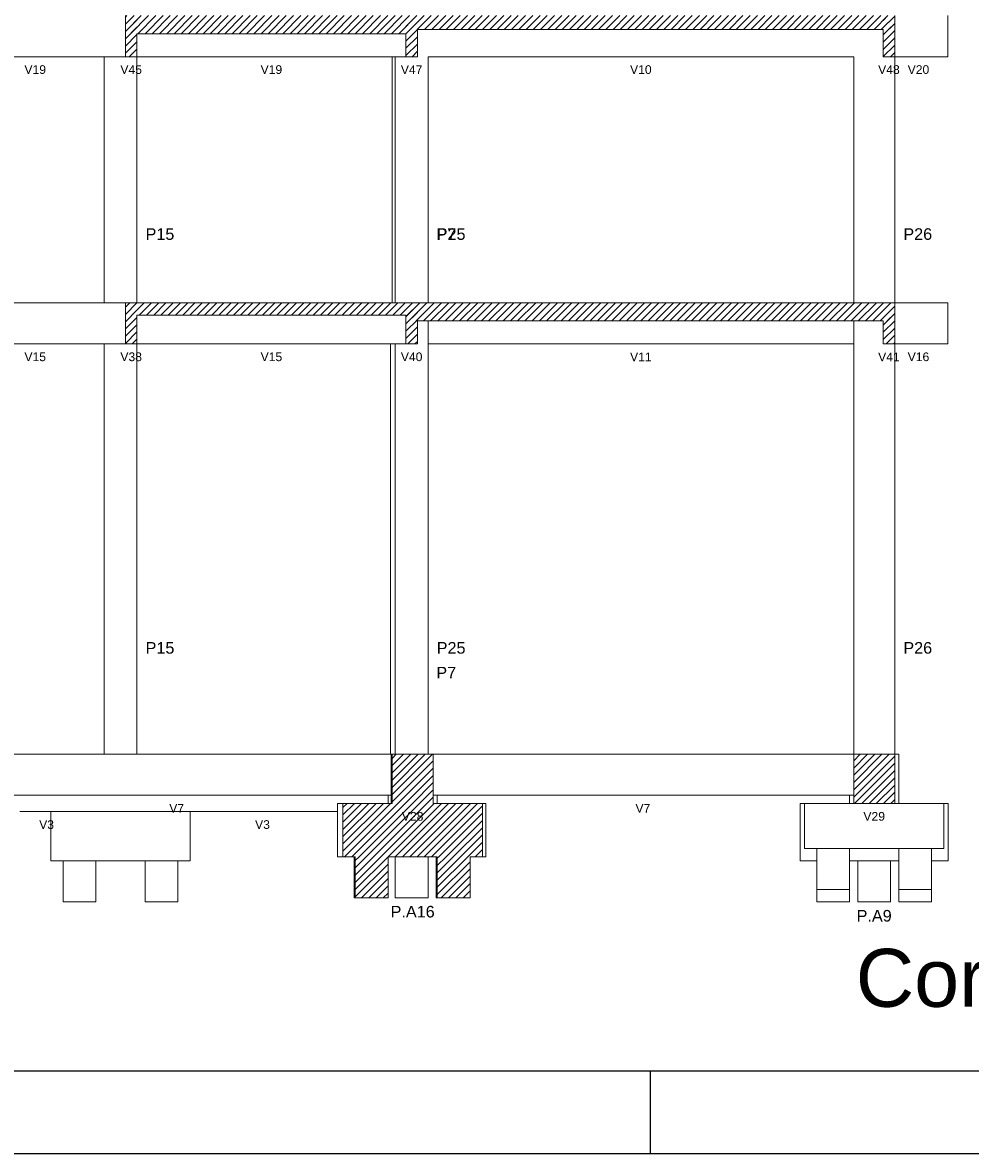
# Model space of a CAD drawing. Header units: millimetres. Extents: x 10 to 1250, y -62 to 528.
# Tile 145 of 256: x 44 to 56, y 198 to 212. Entities that reach past the tile are written whole.
import ezdxf

# ---------------------------------------------------------------- set-up
doc = ezdxf.new("R2010")
doc.units = ezdxf.units.MM
doc.header["$LTSCALE"] = 0.05
for name, color, linetype, lineweight in [('FO-Cotas', 5, 'Continuous', 5), ('FO-Hachuras dos pilares', 9, 'Continuous', 5), ('FO-Níveis', 9, 'Continuous', 5), ('FO-Pilares pré-moldados', 3, 'Continuous', 20), ('FO-Seção das fundações', 9, 'Continuous', 5), ('FO-Títulos', 7, 'Continuous', 5)]:
    doc.layers.add(name, color=color, linetype=linetype, lineweight=lineweight)
doc.layers.add('FOLHA_PADRÃO', color=7, linetype='Continuous')
doc.styles.add('Arial', font='arial.ttf')
pattern_1 = [(45, (-96.81562, -34.92108), (-0.08838835, 0.08838835), [])]

# ---------------------------------------------------------------- blocks, each defined once
blk = doc.blocks.new('A1EST. 1500')
at = {"layer": 'FOLHA_PADRÃO', "color": 1, "linetype": 'Continuous'}
for p, q in [((41.5, 0), (41.5, 1)), ((0, 0), (150.008, 0))]:
    blk.add_line(p, q, dxfattribs=at)
at = {"layer": 'FOLHA_PADRÃO', "color": 6, "linetype": 'Continuous'}
blk.add_lwpolyline([(149, 58.4), (149, 1), (1, 1), (1, 58.4), (149, 58.4)], dxfattribs=at)
blk = doc.blocks.new('AAA')
at = {"layer": 'FO-Níveis', "linetype": 'Continuous'}
h = blk.add_hatch(dxfattribs=at)
h.set_pattern_fill('ANSI31', color=256, style=0)
h.set_pattern_definition(pattern_1)
h.paths.add_polyline_path([(-25.6239, 25.1421), (-18.5039, 25.1421), (-18.5039, 25.5821), (-25.6239, 25.5821), (-25.6239, 25.1421)])
h = blk.add_hatch(dxfattribs=at)
h.set_pattern_fill('ANSI31', color=256, style=0)
h.set_pattern_definition(pattern_1)
h.paths.add_polyline_path([(-25.6239, 24.5821), (-25.3439, 24.5821), (-25.3439, 25.5821), (-25.6239, 25.5821), (-25.6239, 24.5821)])
h = blk.add_hatch(dxfattribs=at)
h.set_pattern_fill('ANSI31', color=256, style=0)
h.set_pattern_definition(pattern_1)
h.paths.add_polyline_path([(-18.7839, 25.2421), (-6.8639, 25.2421), (-6.8639, 25.5821), (-18.7839, 25.5821), (-18.7839, 25.2421)])
h = blk.add_hatch(dxfattribs=at)
h.set_pattern_fill('ANSI31', color=256, style=0)
h.set_pattern_definition(pattern_1)
h.paths.add_polyline_path([(-18.7839, 24.5821), (-18.5039, 24.5821), (-18.5039, 25.5821), (-18.7839, 25.5821), (-18.7839, 24.5821)])
h = blk.add_hatch(dxfattribs=at)
h.set_pattern_fill('ANSI31', color=256, style=0)
h.set_pattern_definition(pattern_1)
h.paths.add_polyline_path([(-7.1439, 24.5821), (-6.8639, 24.5821), (-6.8639, 25.5821), (-7.1439, 25.5821), (-7.1439, 24.5821)])
h = blk.add_hatch(dxfattribs=at)
h.set_pattern_fill('ANSI31', color=256, style=0)
h.set_pattern_definition(pattern_1)
h.paths.add_polyline_path([(-25.6239, 18.2821), (-18.5036, 18.2821), (-18.5036, 18.5821), (-25.6239, 18.5821), (-25.6239, 18.2821)])
h = blk.add_hatch(dxfattribs=at)
h.set_pattern_fill('ANSI31', color=256, style=0)
h.set_pattern_definition(pattern_1)
h.paths.add_polyline_path([(-25.6239, 17.5821), (-25.3439, 17.5821), (-25.3439, 18.5821), (-25.6239, 18.5821), (-25.6239, 17.5821)])
h = blk.add_hatch(dxfattribs=at)
h.set_pattern_fill('ANSI31', color=256, style=0)
h.set_pattern_definition(pattern_1)
h.paths.add_polyline_path([(-18.7839, 17.5821), (-18.5039, 17.5821), (-18.5039, 18.5821), (-18.7839, 18.5821), (-18.7839, 17.5821)])
h = blk.add_hatch(dxfattribs=at)
h.set_pattern_fill('ANSI31', color=256, style=0)
h.set_pattern_definition(pattern_1)
h.paths.add_polyline_path([(-18.7836, 18.1421), (-6.8639, 18.1421), (-6.8639, 18.5821), (-18.7836, 18.5821), (-18.7836, 18.1421)])
h = blk.add_hatch(dxfattribs=at)
h.set_pattern_fill('ANSI31', color=256, style=0)
h.set_pattern_definition(pattern_1)
h.paths.add_polyline_path([(-7.1439, 17.5821), (-6.8639, 17.5821), (-6.8639, 18.5821), (-7.1439, 18.5821), (-7.1439, 17.5821)])
h = blk.add_hatch(dxfattribs=at)
h.set_pattern_fill('ANSI31', color=256, style=0)
h.set_pattern_definition(pattern_1)
h.paths.add_polyline_path([(-19.1189, 6.3821), (-18.1189, 6.3821), (-18.1189, 7.5821), (-19.1189, 7.5821), (-19.1189, 6.3821)])
h = blk.add_hatch(dxfattribs=at)
h.set_pattern_fill('ANSI31', color=256, style=0)
h.set_pattern_definition(pattern_1)
h.paths.add_polyline_path([(-7.8639, 6.3821), (-6.8639, 6.3821), (-6.8639, 7.5821), (-7.8639, 7.5821), (-7.8639, 6.3821)])
h = blk.add_hatch(dxfattribs=at)
h.set_pattern_fill('ANSI31', color=256, style=0)
h.set_pattern_definition(pattern_1)
h.paths.add_polyline_path([(-20.3189, 5.0821), (-16.9189, 5.0821), (-16.9189, 6.3821), (-20.3189, 6.3821), (-20.3189, 5.0821)])
h = blk.add_hatch(dxfattribs=at)
h.set_pattern_fill('ANSI31', color=256, style=0)
h.set_pattern_definition(pattern_1)
h.paths.add_polyline_path([(-20.0189, 5.0821), (-19.2189, 5.0821), (-19.2189, 4.0821), (-20.0189, 4.0821), (-20.0189, 5.0821)])
h = blk.add_hatch(dxfattribs=at)
h.set_pattern_fill('ANSI31', color=256, style=0)
h.set_pattern_definition(pattern_1)
h.paths.add_polyline_path([(-18.0189, 5.0821), (-17.2189, 5.0821), (-17.2189, 4.0821), (-18.0189, 4.0821), (-18.0189, 5.0821)])
at = {"layer": 'FO-Cotas'}
for p, q in [((-5.5639, 24.5821), (-5.5639, 25.5821)), ((-28.8559, 24.5821), (-26.1439, 24.5821)), ((-26.1439, 24.5821), (-26.1439, 22.4921)), ((-26.1439, 24.5821), (-25.6239, 24.5821)), ((-25.3439, 22.4921), (-25.3439, 24.5821)), ((-25.3439, 24.5821), (-19.1173, 24.5821)), ((-19.1173, 24.5821), (-19.1173, 22.4921)), ((-19.1173, 24.5821), (-19.0926, 24.5821)), ((-19.0926, 24.5821), (-19.0439, 24.5821)), ((-19.0439, 24.5821), (-19.0439, 22.4921)), ((-19.0439, 24.5821), (-19.0357, 24.5821)), ((-19.0357, 24.5821), (-18.7839, 24.5821)), ((-18.2439, 24.5821), (-7.8639, 24.5821)), ((-18.2439, 22.4921), (-18.2439, 24.5821)), ((-7.8639, 24.5821), (-7.8639, 22.4921)), ((-6.8639, 22.4921), (-6.8639, 24.5821)), ((-6.8639, 24.5821), (-5.5639, 24.5821)), ((-26.1439, 22.4921), (-26.1439, 18.5821)), ((-25.3439, 18.5821), (-25.3439, 22.4921)), ((-19.1173, 22.4921), (-19.1173, 18.5821)), ((-19.0439, 22.4921), (-19.0439, 18.5821)), ((-18.2439, 18.5821), (-18.2439, 22.4921)), ((-7.8639, 22.4921), (-7.8639, 18.5821)), ((-6.8639, 18.5821), (-6.8639, 22.4921)), ((-26.1439, 18.5821), (-28.8559, 18.5821)), ((-25.6239, 18.5821), (-26.1439, 18.5821)), ((-5.5639, 18.5821), (-6.8639, 18.5821)), ((-5.5639, 17.5821), (-5.5639, 18.5821)), ((-18.2439, 17.7421), (-18.2439, 18.1421)), ((-7.8639, 18.1421), (-7.8639, 17.7421)), ((-18.2439, 17.5821), (-18.2439, 17.7421)), ((-7.8639, 17.7421), (-7.8639, 17.5821)), ((-28.8559, 17.5821), (-26.1439, 17.5821)), ((-26.1439, 17.5821), (-26.1439, 16.8021)), ((-26.1439, 17.5821), (-25.6239, 17.5821)), ((-25.3439, 16.8021), (-25.3439, 17.5821)), ((-25.3439, 17.5821), (-19.1581, 17.5821)), ((-19.1581, 17.5821), (-19.1581, 16.8021)), ((-19.1581, 17.5821), (-19.0926, 17.5821)), ((-19.0926, 17.5821), (-19.0439, 17.5821)), ((-19.0439, 17.5821), (-19.0439, 16.8021)), ((-19.0439, 17.5821), (-19.0357, 17.5821)), ((-19.0357, 17.5821), (-18.7839, 17.5821)), ((-18.2439, 17.5821), (-7.8639, 17.5821)), ((-18.2439, 16.8021), (-18.2439, 17.5821)), ((-7.8639, 17.5821), (-7.8639, 16.8021)), ((-6.8639, 16.8021), (-6.8639, 17.5821)), ((-6.8639, 17.5821), (-5.5639, 17.5821)), ((-26.1439, 16.8021), (-26.1439, 15.8821)), ((-25.3439, 15.8821), (-25.3439, 16.8021)), ((-19.1581, 16.8021), (-19.1581, 15.8821)), ((-19.0439, 16.8021), (-19.0439, 15.8821)), ((-18.2439, 15.8821), (-18.2439, 16.8021)), ((-7.8639, 16.8021), (-7.8639, 15.8821)), ((-6.8639, 15.8821), (-6.8639, 16.8021)), ((-26.1439, 15.8821), (-26.1439, 13.3221)), ((-25.3439, 13.3221), (-25.3439, 15.8821)), ((-19.1581, 15.8821), (-19.1581, 13.3221)), ((-19.0439, 15.8821), (-19.0439, 13.3221)), ((-18.2439, 13.3221), (-18.2439, 15.8821)), ((-7.8639, 15.8821), (-7.8639, 13.3221)), ((-6.8639, 13.3221), (-6.8639, 15.8821)), ((-26.1439, 13.3221), (-26.1439, 7.5821)), ((-25.3439, 7.5821), (-25.3439, 13.3221)), ((-19.1581, 13.3221), (-19.1581, 7.5821)), ((-19.0439, 13.3221), (-19.0439, 7.5821)), ((-18.2439, 7.5821), (-18.2439, 13.3221)), ((-7.8639, 13.3221), (-7.8639, 7.5821)), ((-6.8639, 7.5821), (-6.8639, 13.3221)), ((-26.1439, 7.5821), (-28.7479, 7.5821)), ((-25.3439, 7.5821), (-26.1439, 7.5821)), ((-19.2189, 7.5821), (-25.3439, 7.5821)), ((-19.1581, 7.5821), (-19.2189, 7.5821)), ((-19.1439, 7.5821), (-19.1581, 7.5821)), ((-19.1439, 7.5821), (-19.1439, 6.5821)), ((-19.1189, 7.5821), (-19.1439, 7.5821)), ((-18.0189, 7.5821), (-18.1189, 7.5821)), ((-7.9639, 7.5821), (-18.0189, 7.5821)), ((-7.8639, 7.5821), (-7.9639, 7.5821)), ((-6.7639, 7.5821), (-6.8639, 7.5821)), ((-6.7639, 6.3821), (-6.7639, 7.5821)), ((-28.7479, 6.5821), (-26.1439, 6.5821)), ((-26.1439, 6.5821), (-25.3439, 6.5821)), ((-25.3439, 6.5821), (-19.2189, 6.5821)), ((-20.4522, 6.3821), (-20.4522, 6.1821)), ((-20.3189, 6.3821), (-20.4522, 6.3821)), ((-19.2189, 6.5821), (-19.2189, 6.3821)), ((-19.2189, 6.5821), (-19.1581, 6.5821)), ((-19.1581, 6.5821), (-19.1439, 6.5821)), ((-19.1439, 6.5821), (-19.1439, 6.3821)), ((-18.1189, 6.5821), (-18.0189, 6.5821)), ((-18.0189, 6.3821), (-18.0189, 6.5821)), ((-18.0189, 6.5821), (-7.9639, 6.5821)), ((-16.8356, 6.3821), (-16.9189, 6.3821)), ((-16.8356, 5.0821), (-16.8356, 6.3821)), ((-9.1722, 6.3821), (-9.1722, 4.9821)), ((-9.0639, 6.3821), (-9.1722, 6.3821)), ((-9.0639, 6.3821), (-9.0639, 5.2821)), ((-7.9639, 6.3821), (-9.0639, 6.3821)), ((-7.9639, 6.5821), (-7.9639, 6.3821)), ((-7.9639, 6.5821), (-7.8639, 6.5821)), ((-7.8639, 6.3821), (-7.9639, 6.3821)), ((-6.7639, 6.3821), (-6.8639, 6.3821)), ((-5.6639, 6.3821), (-6.7639, 6.3821)), ((-5.5556, 6.3821), (-5.6639, 6.3821)), ((-5.6639, 5.2821), (-5.6639, 6.3821)), ((-5.5556, 4.9821), (-5.5556, 6.3821)), ((-28.1956, 6.1821), (-27.4439, 6.1821)), ((-27.4439, 6.1821), (-27.4439, 4.9821)), ((-26.1439, 6.1821), (-27.4439, 6.1821)), ((-25.3439, 6.1821), (-26.1439, 6.1821)), ((-24.0439, 6.1821), (-25.3439, 6.1821)), ((-24.0439, 6.1821), (-20.4522, 6.1821)), ((-24.0439, 4.9821), (-24.0439, 6.1821)), ((-20.4522, 6.1821), (-20.4522, 5.0821)), ((-8.7639, 5.2821), (-9.0639, 5.2821)), ((-8.7639, 4.9821), (-8.7639, 5.2821)), ((-7.9639, 5.2821), (-8.7639, 5.2821)), ((-7.9639, 5.2821), (-7.9639, 4.9821)), ((-6.7639, 5.2821), (-7.9639, 5.2821)), ((-6.7639, 4.9821), (-6.7639, 5.2821)), ((-5.9639, 5.2821), (-6.7639, 5.2821)), ((-5.9639, 5.2821), (-5.9639, 4.9821)), ((-5.6639, 5.2821), (-5.9639, 5.2821)), ((-27.1439, 4.9821), (-27.4439, 4.9821)), ((-27.1439, 3.9821), (-27.1439, 4.9821)), ((-26.3439, 4.9821), (-27.1439, 4.9821)), ((-26.3439, 4.9821), (-26.3439, 3.9821)), ((-25.1439, 4.9821), (-26.3439, 4.9821)), ((-25.1439, 3.9821), (-25.1439, 4.9821)), ((-24.3439, 4.9821), (-25.1439, 4.9821)), ((-24.3439, 4.9821), (-24.3439, 3.9821)), ((-24.0439, 4.9821), (-24.3439, 4.9821)), ((-20.3189, 5.0821), (-20.4522, 5.0821)), ((-20.0439, 4.0821), (-20.0439, 5.0821)), ((-19.0439, 4.0821), (-19.0439, 5.0821)), ((-18.2439, 5.0821), (-18.2439, 4.0821)), ((-18.0439, 4.0821), (-18.0439, 5.0821)), ((-16.8356, 5.0821), (-16.9189, 5.0821)), ((-8.7639, 4.9821), (-9.1722, 4.9821)), ((-8.7639, 4.2821), (-8.7639, 4.9821)), ((-7.7639, 4.9821), (-7.9639, 4.9821)), ((-7.9639, 4.9821), (-7.9639, 4.2821)), ((-7.7639, 3.9821), (-7.7639, 4.9821)), ((-6.9639, 4.9821), (-7.7639, 4.9821)), ((-6.9639, 4.9821), (-6.9639, 3.9821)), ((-6.7639, 4.9821), (-6.9639, 4.9821)), ((-6.7639, 4.2821), (-6.7639, 4.9821)), ((-5.5556, 4.9821), (-5.9639, 4.9821)), ((-5.9639, 4.9821), (-5.9639, 4.2821)), ((-8.7639, 3.9821), (-8.7639, 4.2821)), ((-7.9639, 4.2821), (-8.7639, 4.2821)), ((-7.9639, 4.2821), (-7.9639, 3.9821)), ((-6.7639, 3.9821), (-6.7639, 4.2821)), ((-5.9639, 4.2821), (-6.7639, 4.2821)), ((-5.9639, 4.2821), (-5.9639, 3.9821)), ((-26.3439, 3.9821), (-27.1439, 3.9821)), ((-24.3439, 3.9821), (-25.1439, 3.9821)), ((-20.0189, 4.0821), (-20.0439, 4.0821)), ((-18.2439, 4.0821), (-19.0439, 4.0821)), ((-18.0189, 4.0821), (-18.0439, 4.0821)), ((-7.9639, 3.9821), (-8.7639, 3.9821)), ((-6.9639, 3.9821), (-7.7639, 3.9821)), ((-5.9639, 3.9821), (-6.7639, 3.9821))]:
    blk.add_line(p, q, dxfattribs=at)
at = {"layer": 'FO-Títulos'}
for p, q in [((-25.6239, 25.5821), (-25.6239, 25.1421)), ((-6.8639, 25.2421), (-6.8639, 25.5821)), ((-25.6239, 25.1421), (-25.6239, 24.5821)), ((-25.3439, 24.5821), (-25.3439, 25.1421)), ((-25.3439, 25.1421), (-19.1173, 25.1421)), ((-19.1173, 25.1421), (-19.0926, 25.1421)), ((-19.0926, 25.1421), (-19.0439, 25.1421)), ((-19.0439, 25.1421), (-19.0357, 25.1421)), ((-19.0357, 25.1421), (-18.7839, 25.1421)), ((-18.7839, 25.1421), (-18.7839, 24.5821)), ((-18.5039, 25.1421), (-18.5039, 25.2421)), ((-18.5039, 25.2421), (-18.3094, 25.2421)), ((-18.5039, 24.5821), (-18.5039, 25.1421)), ((-18.3094, 25.2421), (-18.2524, 25.2421)), ((-18.2524, 25.2421), (-18.2439, 25.2421)), ((-18.2439, 25.2421), (-7.8639, 25.2421)), ((-7.8639, 25.2421), (-7.7288, 25.2421)), ((-7.7288, 25.2421), (-7.7044, 25.2421)), ((-7.7044, 25.2421), (-7.6475, 25.2421)), ((-7.6475, 25.2421), (-7.1439, 25.2421)), ((-7.1439, 25.2421), (-7.1439, 24.5821)), ((-6.8639, 24.5821), (-6.8639, 25.2421)), ((-25.6239, 24.5821), (-25.5124, 24.5821)), ((-25.5124, 24.5821), (-25.4839, 24.5821)), ((-25.4839, 24.5821), (-25.4555, 24.5821)), ((-25.4555, 24.5821), (-25.3439, 24.5821)), ((-18.7839, 24.5821), (-18.6439, 24.5821)), ((-18.6439, 24.5821), (-18.5039, 24.5821)), ((-7.1439, 24.5821), (-7.0039, 24.5821)), ((-7.0039, 24.5821), (-6.8639, 24.5821)), ((-25.6239, 18.5821), (-25.6239, 18.2821)), ((-25.5124, 18.5821), (-25.6239, 18.5821)), ((-25.4839, 18.5821), (-25.5124, 18.5821)), ((-25.4555, 18.5821), (-25.4839, 18.5821)), ((-25.3439, 18.5821), (-25.4555, 18.5821)), ((-19.1581, 18.5821), (-25.3439, 18.5821)), ((-19.1173, 18.5821), (-19.1581, 18.5821)), ((-19.0926, 18.5821), (-19.1173, 18.5821)), ((-19.0439, 18.5821), (-19.0926, 18.5821)), ((-19.0357, 18.5821), (-19.0439, 18.5821)), ((-18.7839, 18.5821), (-19.0357, 18.5821)), ((-18.7836, 18.5821), (-18.7839, 18.5821)), ((-18.7833, 18.5821), (-18.7836, 18.5821)), ((-18.6439, 18.5821), (-18.7833, 18.5821)), ((-18.6433, 18.5821), (-18.6439, 18.5821)), ((-18.5039, 18.5821), (-18.6433, 18.5821)), ((-18.5036, 18.5821), (-18.5039, 18.5821)), ((-18.5033, 18.5821), (-18.5036, 18.5821)), ((-18.3094, 18.5821), (-18.5033, 18.5821)), ((-18.2524, 18.5821), (-18.3094, 18.5821)), ((-18.2439, 18.5821), (-18.2524, 18.5821)), ((-7.8639, 18.5821), (-18.2439, 18.5821)), ((-7.7697, 18.5821), (-7.8639, 18.5821)), ((-7.7288, 18.5821), (-7.7697, 18.5821)), ((-7.7044, 18.5821), (-7.7288, 18.5821)), ((-7.6475, 18.5821), (-7.7044, 18.5821)), ((-7.1439, 18.5821), (-7.6475, 18.5821)), ((-7.0039, 18.5821), (-7.1439, 18.5821)), ((-6.8639, 18.5821), (-7.0039, 18.5821)), ((-6.8639, 18.1421), (-6.8639, 18.5821)), ((-25.6239, 18.2821), (-25.6239, 17.7421)), ((-25.3439, 17.7421), (-25.3439, 18.2821)), ((-25.3439, 18.2821), (-19.1581, 18.2821)), ((-19.1581, 18.2821), (-19.0926, 18.2821)), ((-19.0926, 18.2821), (-19.0439, 18.2821)), ((-19.0439, 18.2821), (-19.0357, 18.2821)), ((-19.0357, 18.2821), (-18.7839, 18.2821)), ((-18.7839, 18.2821), (-18.7839, 17.7421)), ((-18.7836, 18.2821), (-18.7836, 18.1421)), ((-18.5039, 17.7421), (-18.5039, 18.1421)), ((-18.5033, 18.1421), (-18.3094, 18.1421)), ((-18.3094, 18.1421), (-18.2524, 18.1421)), ((-18.2524, 18.1421), (-18.2439, 18.1421)), ((-18.2439, 18.1421), (-7.8639, 18.1421)), ((-7.8639, 18.1421), (-7.7697, 18.1421)), ((-7.7697, 18.1421), (-7.7044, 18.1421)), ((-7.7044, 18.1421), (-7.6475, 18.1421)), ((-7.6475, 18.1421), (-7.1439, 18.1421)), ((-7.1439, 18.1421), (-7.1439, 17.7421)), ((-6.8639, 17.7421), (-6.8639, 18.1421)), ((-25.6239, 17.7421), (-25.6239, 17.5821)), ((-25.3439, 17.5821), (-25.3439, 17.7421)), ((-18.7839, 17.7421), (-18.7839, 17.5821)), ((-18.5039, 17.5821), (-18.5039, 17.7421)), ((-7.1439, 17.7421), (-7.1439, 17.5821)), ((-6.8639, 17.5821), (-6.8639, 17.7421)), ((-25.6239, 17.5821), (-25.5124, 17.5821)), ((-25.5124, 17.5821), (-25.4839, 17.5821)), ((-25.4839, 17.5821), (-25.4555, 17.5821)), ((-25.4555, 17.5821), (-25.3439, 17.5821)), ((-18.7839, 17.5821), (-18.7833, 17.5821)), ((-18.7833, 17.5821), (-18.6439, 17.5821)), ((-18.6439, 17.5821), (-18.6433, 17.5821)), ((-18.6433, 17.5821), (-18.5039, 17.5821)), ((-7.1439, 17.5821), (-7.0039, 17.5821)), ((-7.0039, 17.5821), (-6.8639, 17.5821)), ((-19.1189, 7.5821), (-19.1189, 6.5821)), ((-19.1174, 7.5821), (-19.1189, 7.5821)), ((-19.0439, 7.5821), (-19.1174, 7.5821)), ((-19.0356, 7.5821), (-19.0439, 7.5821)), ((-18.3094, 7.5821), (-19.0356, 7.5821)), ((-18.2524, 7.5821), (-18.3094, 7.5821)), ((-18.2439, 7.5821), (-18.2524, 7.5821)), ((-18.1439, 7.5821), (-18.2439, 7.5821)), ((-18.1189, 7.5821), (-18.1439, 7.5821)), ((-18.1189, 6.5821), (-18.1189, 7.5821)), ((-7.8639, 7.5821), (-7.8639, 6.5821)), ((-7.7697, 7.5821), (-7.8639, 7.5821)), ((-7.7044, 7.5821), (-7.7697, 7.5821)), ((-7.6475, 7.5821), (-7.7044, 7.5821)), ((-6.8639, 7.5821), (-7.6475, 7.5821)), ((-6.8639, 6.3821), (-6.8639, 7.5821)), ((-20.3189, 6.3821), (-20.3189, 6.1821)), ((-19.2189, 6.3821), (-20.3189, 6.3821)), ((-19.1581, 6.3821), (-19.2189, 6.3821)), ((-19.1439, 6.3821), (-19.1581, 6.3821)), ((-19.1189, 6.3821), (-19.1439, 6.3821)), ((-19.1189, 6.5821), (-19.1189, 6.3821)), ((-18.1189, 6.3821), (-18.1189, 6.5821)), ((-18.0189, 6.3821), (-18.1189, 6.3821)), ((-16.9189, 6.3821), (-18.0189, 6.3821)), ((-16.9189, 5.0821), (-16.9189, 6.3821)), ((-7.8639, 6.5821), (-7.8639, 6.3821)), ((-7.8639, 6.3821), (-7.7697, 6.3821)), ((-7.7697, 6.3821), (-6.8639, 6.3821)), ((-20.3189, 6.1821), (-20.3189, 5.0821)), ((-20.0439, 5.0821), (-20.3189, 5.0821)), ((-20.0189, 5.0821), (-20.0439, 5.0821)), ((-20.0189, 4.0821), (-20.0189, 5.0821)), ((-19.2189, 5.0821), (-19.2189, 4.0821)), ((-19.0439, 5.0821), (-19.2189, 5.0821)), ((-18.2439, 5.0821), (-19.0439, 5.0821)), ((-18.0439, 5.0821), (-18.2439, 5.0821)), ((-18.0189, 5.0821), (-18.0439, 5.0821)), ((-18.0189, 4.0821), (-18.0189, 5.0821)), ((-17.2189, 5.0821), (-17.2189, 4.0821)), ((-16.9189, 5.0821), (-17.2189, 5.0821)), ((-19.2439, 4.0821), (-20.0189, 4.0821)), ((-19.2189, 4.0821), (-19.2439, 4.0821)), ((-17.2439, 4.0821), (-18.0189, 4.0821)), ((-17.2189, 4.0821), (-17.2439, 4.0821))]:
    blk.add_line(p, q, dxfattribs=at)
at = {"layer": 'FO-Pilares pré-moldados', "char_height": 0.2824, "line_spacing_factor": 0.798, "style": 'Arial'}
for s, insert, attachment_point in [('P15', (-25.1321, 20.1135), 7), ('P7', (-18.0406, 20.1135), 7), ('P25', (-18.0321, 20.1135), 7), ('P26', (-6.6521, 20.1135), 7), ('P15', (-25.1321, 10.0285), 7), ('P25', (-18.0321, 10.0285), 7), ('P26', (-6.6521, 10.0285), 7), ('P7', (-18.0406, 9.4285), 7), ('P.A16', (-18.6189, 3.5995), 8), ('P.A9', (-7.3639, 3.4995), 8)]:
    blk.add_mtext(s, dxfattribs=dict(at, insert=insert, attachment_point=attachment_point))
at = {"layer": 'FO-Seção das fundações', "char_height": 0.2118, "attachment_point": 8, "line_spacing_factor": 0.798, "style": 'Arial'}
for s, insert in [('V19', (-27.8239, 24.1585)), ('V45', (-25.4839, 24.1585)), ('V19', (-22.0639, 24.1585)), ('V47', (-18.6439, 24.1585)), ('V10', (-13.0539, 24.1585)), ('V48', (-7.0039, 24.1585)), ('V20', (-6.2839, 24.1585)), ('V15', (-27.8239, 17.1585)), ('V38', (-25.4839, 17.1585)), ('V15', (-22.0636, 17.1585)), ('V40', (-18.6439, 17.1585)), ('V11', (-13.0539, 17.1585)), ('V41', (-7.0039, 17.1585)), ('V16', (-6.2839, 17.1585)), ('V7', (-24.3739, 6.1585)), ('V7', (-13.0039, 6.1585)), ('V28', (-18.6189, 5.9585)), ('V29', (-7.3639, 5.9585)), ('V3', (-27.5459, 5.7585)), ('V3', (-22.2814, 5.7585))]:
    blk.add_mtext(s, dxfattribs=dict(at, insert=insert))

msp = doc.modelspace()

# ---------------------------------------------------------------- block references
msp.add_blockref('A1EST. 1500', (10.3174, 197.8364))
at = {"xscale": 0.5, "yscale": 0.5, "zscale": 0.5}
msp.add_blockref('AAA', (58.2255, 198.9095), dxfattribs=at)

# ---------------------------------------------------------------- texts
at = {"layer": 'FO-Hachuras dos pilares', "linetype": 'Continuous', "insert": (58.6482, 199.6123), "char_height": 0.706, "width": 8.895121, "attachment_point": 9, "line_spacing_factor": 0.798, "style": 'Arial'}
msp.add_mtext('Corte A-A', dxfattribs=at)

doc.saveas('drawing.dxf')
